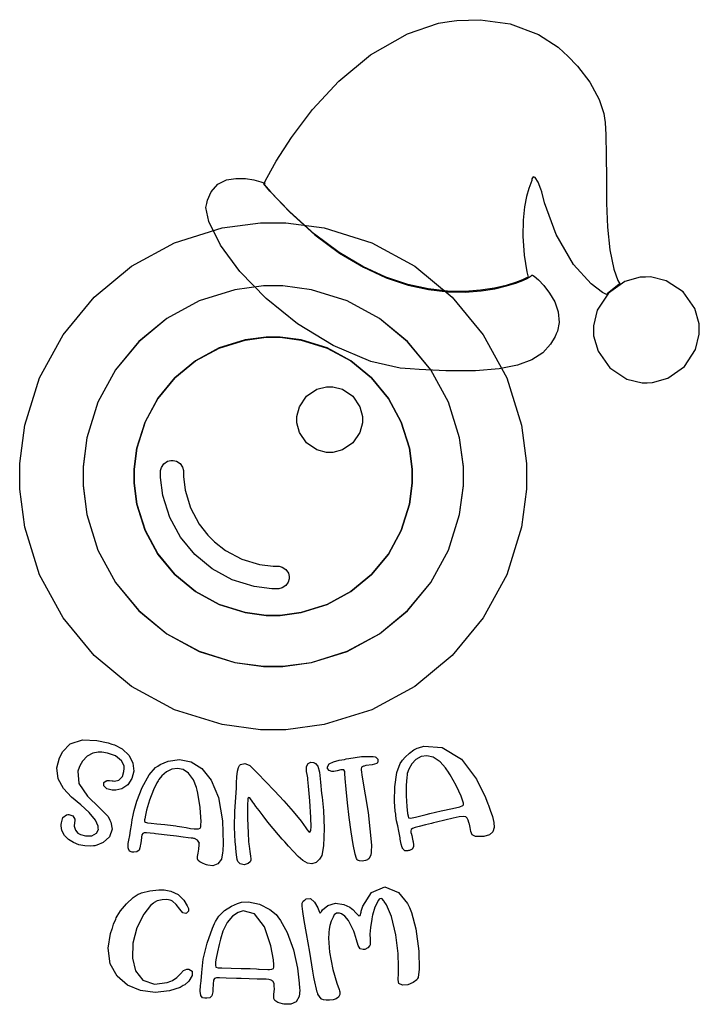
# Model space of a CAD drawing. Extents: x 2.37 to 5.8, y 0.27 to 5.23.
import ezdxf

# ---------------------------------------------------------------- set-up
doc = ezdxf.new("R2010")
doc.units = 0
doc.layers.get('0').update_dxf_attribs({"linetype": 'CONTINUOUS'})

msp = doc.modelspace()

# ---------------------------------------------------------------- linework, layer by layer
at = {"color": 240}
msp.add_lwpolyline([(5.39583, 3.89615), (5.38954, 3.89253), (5.33306, 3.84722), (5.32813, 3.84201), (5.30735, 3.85335), (5.25006, 3.89671), (5.16157, 3.99349), (5.07482, 4.14393), (5.01551, 4.30464), (5.00206, 4.35969), (4.99815, 4.3719), (4.984, 4.40771), (4.96924, 4.43175), (4.95839, 4.4349), (4.95275, 4.42399), (4.9521, 4.42014), (4.95133, 4.4159), (4.94694, 4.40349), (4.93728, 4.3756), (4.92572, 4.33572), (4.91493, 4.28304), (4.90767, 4.2169), (4.90653, 4.13644), (4.91417, 4.0409), (4.92736, 3.95714), (4.93332, 3.92953), (4.93332, 3.92953), (4.92594, 3.92589), (4.9044, 3.91639), (4.86963, 3.90321), (4.82243, 3.88857), (4.76367, 3.87468), (4.69422, 3.86372), (4.61496, 3.85786), (4.52681, 3.85938), (4.4305, 3.87039), (4.32704, 3.89318), (4.21718, 3.9299), (4.10183, 3.98275), (3.98193, 4.05387), (3.85824, 4.14556), (3.73167, 4.25999), (3.63374, 4.36322), (3.60314, 4.39931), (3.60314, 4.39931), (3.61893, 4.43061), (3.66558, 4.51389), (3.74208, 4.63331), (3.84739, 4.77289), (3.98042, 4.91689), (4.14014, 5.04926), (4.32547, 5.15429), (4.48182, 5.20763), (4.53543, 5.21599), (4.57383, 5.22194), (4.69135, 5.22575), (4.84321, 5.20481), (4.98568, 5.15067), (5.08496, 5.08692), (5.11356, 5.06076), (5.13151, 5.04422), (5.18218, 4.99104), (5.24414, 4.91118), (5.29178, 4.82335), (5.31456, 4.75342), (5.31771, 4.72949), (5.32053, 4.70888), (5.32438, 4.64621), (5.32667, 4.54249), (5.32721, 4.42557), (5.32861, 4.30268), (5.33356, 4.1811), (5.34462, 4.06799), (5.36453, 3.9706), (5.38525, 3.91308), (5.39583, 3.89615)], close=True, dxfattribs=at)
at = {"color": 7}
for points in [[(5.07497, 3.64513), (5.06912, 3.63151), (5.04644, 3.59267), (5.00694, 3.54861), (4.95285, 3.51313), (4.88069, 3.48628), (4.78683, 3.46826), (4.66775, 3.4591), (4.51981, 3.45904), (4.38456, 3.46496), (4.33957, 3.46804), (4.28982, 3.47151), (4.14231, 3.50608), (3.95117, 3.58539), (3.77306, 3.69476), (3.61469, 3.82303), (3.48296, 3.95904), (3.38465, 4.09153), (3.32661, 4.20936), (3.31136, 4.27979), (3.31565, 4.30138), (3.31858, 4.31651), (3.33724, 4.35986), (3.3719, 4.39779), (3.41521, 4.41894), (3.46272, 4.42708), (3.51019, 4.42583), (3.55322, 4.41906), (3.58735, 4.41037), (3.60314, 4.40539), (3.60835, 4.40349), (3.60781, 4.40218), (3.60519, 4.39615), (3.60519, 4.39615), (3.63579, 4.36008), (3.73378, 4.25683), (3.86029, 4.14242), (3.984, 4.05072), (4.10394, 3.9796), (4.21929, 3.92676), (4.3291, 3.89003), (4.43261, 3.86724), (4.52892, 3.85622), (4.61708, 3.85471), (4.69635, 3.86057), (4.76579, 3.87153), (4.82454, 3.88542), (4.87175, 3.90007), (4.90653, 3.91325), (4.92806, 3.92275), (4.93544, 3.92638), (4.93544, 3.92638), (4.93544, 3.92692), (4.93544, 3.92811), (4.93544, 3.9285), (4.93826, 3.93033), (4.94868, 3.93696), (4.95275, 3.93994), (4.95415, 3.93994), (4.95568, 3.94049), (4.96382, 3.93408), (4.98486, 3.91601), (5.01243, 3.88743), (5.0415, 3.84999), (5.06722, 3.80533), (5.08464, 3.75521), (5.08886, 3.70128), (5.08062, 3.65821), (5.07497, 3.64513)], [(5.53331, 3.39828), (5.55919, 3.39882), (5.63639, 3.42128), (5.71989, 3.47982), (5.77544, 3.56526), (5.79514, 3.64324), (5.79482, 3.66911), (5.79428, 3.69504), (5.77181, 3.77225), (5.71326, 3.85568), (5.62776, 3.91124), (5.54981, 3.93093), (5.52399, 3.93056), (5.49804, 3.93001), (5.42085, 3.90761), (5.33735, 3.84907), (5.28179, 3.76357), (5.2621, 3.6856), (5.26247, 3.65972), (5.26303, 3.63385), (5.28543, 3.55647), (5.34397, 3.47276), (5.42947, 3.41715), (5.50743, 3.39774), (5.53331, 3.39828)], [(3.65001, 3.88574), (3.60178, 3.88574), (3.45719, 3.86626), (3.27761, 3.81028), (3.11496, 3.72179), (2.97325, 3.60465), (2.85633, 3.46278), (2.76801, 3.29997), (2.71212, 3.12028), (2.69271, 2.97564), (2.69271, 2.9274), (2.69271, 2.87924), (2.71212, 2.73469), (2.76801, 2.55507), (2.85633, 2.39247), (2.97325, 2.25076), (3.11496, 2.13385), (3.27761, 2.04551), (3.45719, 1.98964), (3.60178, 1.97017), (3.65001, 1.97017), (3.69819, 1.97017), (3.84272, 1.98964), (4.02235, 2.04551), (4.18494, 2.13385), (4.32667, 2.25076), (4.44363, 2.39247), (4.53196, 2.55507), (4.58783, 2.73469), (4.60732, 2.87924), (4.60732, 2.9274), (4.60732, 2.97564), (4.58783, 3.12028), (4.53196, 3.29997), (4.44363, 3.46278), (4.32667, 3.60465), (4.18494, 3.72179), (4.02235, 3.81028), (3.84272, 3.86626), (3.69819, 3.88574), (3.65001, 3.88574)], [(3.65001, 2.22743), (3.61475, 2.22743), (3.50896, 2.24169), (3.37756, 2.2825), (3.25868, 2.34706), (3.15506, 2.43251), (3.06956, 2.53614), (3.00499, 2.65506), (2.96419, 2.7864), (2.94997, 2.89219), (2.94997, 2.9274), (2.94997, 2.96268), (2.96419, 3.06847), (3.00499, 3.19988), (3.06956, 3.31879), (3.15506, 3.42236), (3.25868, 3.50786), (3.37756, 3.57243), (3.50896, 3.61322), (3.61475, 3.62744), (3.65001, 3.62744), (3.68522, 3.62744), (3.79101, 3.61322), (3.92236, 3.57243), (4.04129, 3.50786), (4.14492, 3.42236), (4.23036, 3.31879), (4.29492, 3.19988), (4.33572, 3.06847), (4.34999, 2.96268), (4.34999, 2.9274), (4.34999, 2.89219), (4.33572, 2.7864), (4.29492, 2.65506), (4.23036, 2.53614), (4.14492, 2.43251), (4.04129, 2.34706), (3.92236, 2.2825), (3.79101, 2.24169), (3.68522, 2.22743), (3.65001, 2.22743)], [(4.09999, 3.21283), (4.09999, 3.19672), (4.08697, 3.14833), (4.05154, 3.09571), (3.99892, 3.06022), (3.95047, 3.04719), (3.93435, 3.04719), (3.91818, 3.04719), (3.86979, 3.06022), (3.81717, 3.09571), (3.78174, 3.14833), (3.76878, 3.19672), (3.76878, 3.21283), (3.76878, 3.229), (3.78174, 3.2774), (3.81717, 3.33008), (3.86979, 3.3655), (3.91818, 3.37847), (3.93435, 3.37847), (3.95047, 3.37847), (3.99892, 3.3655), (4.05154, 3.33008), (4.08697, 3.2774), (4.09999, 3.229), (4.09999, 3.21283)], [(3.6729, 2.36079), (3.64312, 2.36079), (3.55393, 2.37278), (3.44319, 2.40707), (3.34304, 2.46137), (3.25586, 2.53331), (3.18386, 2.62056), (3.12956, 2.72071), (3.09526, 2.83143), (3.08333, 2.92063), (3.08333, 2.95036), (3.08333, 2.95589), (3.08772, 2.9725), (3.09983, 2.99072), (3.118, 3.0031), (3.13493, 3.00765), (3.14063, 3.00765), (3.14615, 3.00765), (3.16276, 3.00325), (3.18099, 2.99115), (3.19336, 2.97299), (3.19792, 2.95606), (3.19792, 2.95036), (3.19792, 2.92697), (3.20708, 2.85678), (3.2341, 2.76807), (3.27789, 2.68642), (3.32096, 2.63043), (3.33751, 2.61388), (3.354, 2.59739), (3.41, 2.55431), (3.49164, 2.51053), (3.58035, 2.48351), (3.6505, 2.47428), (3.67393, 2.47428), (3.67947, 2.47428), (3.69607, 2.46989), (3.71431, 2.45779), (3.72667, 2.43961), (3.73122, 2.42269), (3.73122, 2.41699), (3.73085, 2.41146), (3.72564, 2.39507), (3.713, 2.37717), (3.69488, 2.36518), (3.67839, 2.36079), (3.6729, 2.36079)]]:
    msp.add_lwpolyline(points, close=True, dxfattribs=at)
at = {"color": 0}
for points in [[(3.65001, 1.65136), (3.58583, 1.65136), (3.39328, 1.6774), (3.15397, 1.7519), (2.93722, 1.86974), (2.74832, 2.02572), (2.59229, 2.21468), (2.47444, 2.43143), (2.39996, 2.67074), (2.37397, 2.86328), (2.37397, 2.9274), (2.37397, 2.9916), (2.39996, 3.18414), (2.47444, 3.42344), (2.59229, 3.64019), (2.74832, 3.8291), (2.93722, 3.98514), (3.15397, 4.10297), (3.39328, 4.17746), (3.58583, 4.20344), (3.65001, 4.20344), (3.71414, 4.20344), (3.90668, 4.17746), (4.146, 4.10297), (4.36274, 3.98514), (4.55171, 3.8291), (4.70768, 3.64019), (4.82553, 3.42344), (4.90001, 3.18414), (4.92606, 2.9916), (4.92606, 2.9274), (4.92606, 2.86328), (4.90001, 2.67074), (4.82553, 2.43143), (4.70768, 2.21468), (4.55171, 2.02572), (4.36274, 1.86974), (4.146, 1.7519), (3.90668, 1.6774), (3.71414, 1.65136), (3.65001, 1.65136)], [(3.65001, 3.88574), (3.60178, 3.88574), (3.45719, 3.86632), (3.27761, 3.81044), (3.11496, 3.72211), (2.97325, 3.60519), (2.85633, 3.46349), (2.76801, 3.30089), (2.71212, 3.12125), (2.69271, 2.97672), (2.69271, 2.9285), (2.69271, 2.88032), (2.71212, 2.73574), (2.76801, 2.55615), (2.85633, 2.3935), (2.97325, 2.25179), (3.11496, 2.13487), (3.27761, 2.04656), (3.45719, 1.99067), (3.60178, 1.97119), (3.65001, 1.97119), (3.69819, 1.97119), (3.84272, 1.99067), (4.02235, 2.04656), (4.18494, 2.13487), (4.32667, 2.25179), (4.44363, 2.3935), (4.53196, 2.55615), (4.58783, 2.73574), (4.60732, 2.88032), (4.60732, 2.9285), (4.60732, 2.97672), (4.58783, 3.12125), (4.53196, 3.30089), (4.44363, 3.46349), (4.32667, 3.60519), (4.18494, 3.72211), (4.02235, 3.81044), (3.84272, 3.86632), (3.69819, 3.88574), (3.65001, 3.88574)], [(3.65001, 2.22743), (3.68522, 2.22743), (3.79101, 2.24169), (3.92236, 2.2825), (4.04129, 2.34706), (4.14492, 2.43251), (4.23036, 2.53614), (4.29492, 2.65506), (4.33572, 2.7864), (4.34999, 2.89219), (4.34999, 2.9274), (4.34999, 2.96272), (4.33572, 3.06853), (4.29492, 3.20003), (4.23036, 3.31913), (4.14492, 3.4229), (4.04129, 3.50857), (3.92236, 3.57329), (3.79101, 3.61421), (3.68522, 3.62847), (3.65001, 3.62847), (3.61475, 3.62847), (3.50896, 3.61426), (3.37756, 3.57346), (3.25868, 3.5089), (3.15506, 3.42344), (3.06956, 3.31982), (3.00499, 3.2009), (2.96419, 3.06956), (2.94997, 2.96376), (2.94997, 2.9285), (2.94997, 2.89324), (2.96419, 2.78743), (3.00499, 2.65593), (3.06956, 2.53683), (3.15506, 2.43306), (3.25868, 2.34739), (3.37756, 2.28267), (3.50896, 2.24175), (3.61475, 2.22743), (3.65001, 2.22743)], [(2.83751, 1.57954), (2.85118, 1.57547), (2.88997, 1.55533), (2.92492, 1.52203), (2.94385, 1.48346), (2.94814, 1.44347), (2.93924, 1.40597), (2.91863, 1.37489), (2.88769, 1.354), (2.85775, 1.3469), (2.84793, 1.34722), (2.83925, 1.34755), (2.81347, 1.35471), (2.79775, 1.36963), (2.79824, 1.38531), (2.80854, 1.39426), (2.8125, 1.39512), (2.81483, 1.39594), (2.82536, 1.39621), (2.83957, 1.39437), (2.84375, 1.3941), (2.85075, 1.3929), (2.87343, 1.39828), (2.891, 1.41704), (2.89893, 1.44129), (2.9005, 1.45676), (2.90001, 1.46181), (2.89931, 1.47043), (2.88607, 1.49544), (2.85568, 1.51953), (2.81679, 1.53407), (2.787, 1.5389), (2.77707, 1.5389), (2.76839, 1.53928), (2.74219, 1.53435), (2.713, 1.51872), (2.69006, 1.49393), (2.67692, 1.47021), (2.67393, 1.46181), (2.66715, 1.44379), (2.67117, 1.38048), (2.71468, 1.31668), (2.77632, 1.25922), (2.81853, 1.21457), (2.82813, 1.19721), (2.83333, 1.18723), (2.83876, 1.15186), (2.82525, 1.11312), (2.79411, 1.08415), (2.76292, 1.0701), (2.75206, 1.06803), (2.74631, 1.06679), (2.72862, 1.06548), (2.70139, 1.06711), (2.67247, 1.07319), (2.64426, 1.08382), (2.61893, 1.09923), (2.59885, 1.11952), (2.58621, 1.14486), (2.58268, 1.16786), (2.58333, 1.17535), (2.58382, 1.18316), (2.59136, 1.21002), (2.6104, 1.22325), (2.61664, 1.22428), (2.62158, 1.2251), (2.64165, 1.21886), (2.65126, 1.20117), (2.65104, 1.19618), (2.65104, 1.19325), (2.64947, 1.1843), (2.64865, 1.16667), (2.65451, 1.14686), (2.66749, 1.13184), (2.6729, 1.12847), (2.68028, 1.12424), (2.70574, 1.11692), (2.73736, 1.11778), (2.7609, 1.13081), (2.76992, 1.14947), (2.76981, 1.15554), (2.76932, 1.16591), (2.75597, 1.1964), (2.72379, 1.23503), (2.68099, 1.27333), (2.63542, 1.3131), (2.59489, 1.35634), (2.56733, 1.40489), (2.56049, 1.46061), (2.57417, 1.51069), (2.58231, 1.52533), (2.58957, 1.54096), (2.62771, 1.58024), (2.68956, 1.60129), (2.76156, 1.59787), (2.81879, 1.58512), (2.83751, 1.57954)], [(4.33128, 1.04308), (4.32736, 1.04177), (4.31315, 1.04177), (4.3036, 1.05116), (4.30208, 1.05452), (4.29997, 1.05843), (4.29372, 1.07644), (4.28956, 1.10064), (4.28851, 1.10764), (4.28717, 1.11627), (4.28244, 1.14187), (4.27681, 1.16819), (4.27149, 1.19396), (4.26764, 1.21832), (4.26665, 1.2264), (4.26438, 1.24235), (4.26096, 1.29053), (4.26193, 1.36496), (4.27306, 1.43707), (4.28901, 1.48182), (4.2979, 1.49408), (4.30176, 1.49929), (4.31472, 1.51389), (4.33567, 1.53369), (4.35856, 1.55035), (4.37528, 1.55908), (4.38124, 1.56076), (4.40901, 1.56879), (4.50119, 1.56239), (4.5975, 1.50336), (4.67285, 1.40272), (4.71804, 1.31114), (4.73019, 1.27951), (4.73335, 1.27132), (4.74283, 1.24653), (4.75369, 1.21473), (4.76074, 1.18527), (4.76193, 1.15934), (4.75537, 1.13818), (4.73899, 1.12294), (4.71072, 1.1148), (4.6791, 1.11393), (4.66872, 1.11491), (4.66433, 1.11534), (4.65181, 1.12288), (4.64437, 1.13916), (4.641, 1.15978), (4.63818, 1.17562), (4.63644, 1.18056), (4.63514, 1.18446), (4.6314, 1.19613), (4.62646, 1.20698), (4.61903, 1.21327), (4.60661, 1.21522), (4.58675, 1.21294), (4.55686, 1.20665), (4.51454, 1.19651), (4.47163, 1.18603), (4.45731, 1.18262), (4.44694, 1.18018), (4.41596, 1.17285), (4.38553, 1.16547), (4.36447, 1.15967), (4.35129, 1.15457), (4.34446, 1.14925), (4.34244, 1.14285), (4.34375, 1.13449), (4.34614, 1.12608), (4.3469, 1.12326), (4.34739, 1.12066), (4.3501, 1.10856), (4.35335, 1.0918), (4.35417, 1.08681), (4.3546, 1.08415), (4.35612, 1.07606), (4.35596, 1.06299), (4.34918, 1.05094), (4.33594, 1.04395), (4.33128, 1.04308)], [(2.94374, 1.03575), (2.93956, 1.03603), (2.92643, 1.04074), (2.92106, 1.05268), (2.92085, 1.05659), (2.92003, 1.06076), (2.92031, 1.07937), (2.92475, 1.10379), (2.92606, 1.11079), (2.92785, 1.11936), (2.93235, 1.14518), (2.93604, 1.17171), (2.93994, 1.19748), (2.94488, 1.22157), (2.94689, 1.22949), (2.95025, 1.24523), (2.96386, 1.29156), (2.99072, 1.36106), (3.02636, 1.42464), (3.05707, 1.46083), (3.06976, 1.46907), (3.08165, 1.47706), (3.1219, 1.49408), (3.17887, 1.50228), (3.23654, 1.49089), (3.29096, 1.45714), (3.33817, 1.39817), (3.37403, 1.3112), (3.39458, 1.19341), (3.398, 1.0797), (3.39583, 1.04199), (3.39567, 1.03168), (3.38911, 1.00081), (3.37185, 0.976292), (3.34597, 0.967176), (3.32118, 0.969672), (3.31353, 0.972222), (3.30854, 0.973958), (3.29372, 0.979656), (3.2806, 0.986328), (3.27289, 0.99349), (3.26964, 1.00233), (3.26958, 1.014), (3.27175, 1.02978), (3.27496, 1.05089), (3.2775, 1.07156), (3.2781, 1.07845), (3.27838, 1.08133), (3.26926, 1.09505), (3.25385, 1.104), (3.25103, 1.10449), (3.25103, 1.10449), (3.25, 1.10466), (3.24593, 1.1052), (3.23693, 1.10634), (3.22131, 1.10829), (3.19726, 1.11133), (3.16314, 1.11551), (3.11703, 1.1212), (3.07221, 1.12668), (3.05729, 1.12847), (3.05067, 1.12907), (3.03088, 1.13113), (3.01243, 1.13298), (3.00032, 1.13292), (2.99306, 1.12994), (2.9891, 1.12299), (2.98682, 1.11106), (2.98469, 1.0931), (2.98221, 1.07427), (2.98122, 1.06803), (2.98074, 1.06554), (2.97933, 1.05789), (2.97461, 1.04606), (2.96382, 1.03716), (2.94857, 1.03505), (2.94374, 1.03575)], [(3.82813, 1.13889), (3.82889, 1.13786), (3.83464, 1.13683), (3.83936, 1.14459), (3.83957, 1.14724), (3.8406, 1.16184), (3.83919, 1.21045), (3.83421, 1.29346), (3.82829, 1.36773), (3.82525, 1.40169), (3.82497, 1.40451), (3.82443, 1.4095), (3.82135, 1.42643), (3.81819, 1.44125), (3.81771, 1.44515), (3.817, 1.45036), (3.81847, 1.46631), (3.82617, 1.48139), (3.83951, 1.48822), (3.85335, 1.4866), (3.85732, 1.48469), (3.86247, 1.48204), (3.87472, 1.46767), (3.88282, 1.43733), (3.88775, 1.38748), (3.89339, 1.33068), (3.89583, 1.31179), (3.89789, 1.29617), (3.90272, 1.24506), (3.90717, 1.15517), (3.9036, 1.06706), (3.89469, 1.01834), (3.88644, 1.00553), (3.88249, 0.999457), (3.8666, 0.98367), (3.84543, 0.975911), (3.82324, 0.979872), (3.80013, 0.993218), (3.77626, 1.01367), (3.75185, 1.03885), (3.72706, 1.06641), (3.70839, 1.08729), (3.7021, 1.09407), (3.69542, 1.10113), (3.67617, 1.12288), (3.64947, 1.15457), (3.62343, 1.18701), (3.59944, 1.21783), (3.579, 1.24485), (3.56347, 1.26579), (3.55436, 1.27848), (3.55311, 1.28054), (3.55311, 1.28054), (3.54839, 1.28684), (3.53267, 1.30843), (3.52403, 1.31006), (3.52399, 1.30973), (3.52214, 1.30377), (3.52061, 1.2711), (3.52094, 1.20508), (3.52376, 1.13281), (3.52653, 1.08968), (3.5281, 1.07536), (3.52903, 1.06608), (3.53276, 1.03819), (3.53657, 1.01519), (3.53819, 1.00125), (3.53733, 0.993381), (3.53646, 0.990994), (3.53494, 0.987033), (3.52382, 0.977593), (3.50364, 0.971843), (3.4834, 0.976508), (3.472, 0.989258), (3.47081, 0.994086), (3.46951, 0.998807), (3.46496, 1.02224), (3.46197, 1.05398), (3.46149, 1.06282), (3.45904, 1.08729), (3.45551, 1.16103), (3.45688, 1.24137), (3.46158, 1.31055), (3.465, 1.35916), (3.4656, 1.37533), (3.4661, 1.3852), (3.46778, 1.41482), (3.47043, 1.44271), (3.47483, 1.46138), (3.47987, 1.47086), (3.48232, 1.47325), (3.48568, 1.4764), (3.50726, 1.48122), (3.52886, 1.47407), (3.53228, 1.47119), (3.5351, 1.46858), (3.54525, 1.45861), (3.57297, 1.43099), (3.61133, 1.39187), (3.65636, 1.34478), (3.70394, 1.29324), (3.75011, 1.24078), (3.79075, 1.19097), (3.81472, 1.15858), (3.82189, 1.14724), (3.82264, 1.14621), (3.82758, 1.13943), (3.82813, 1.13889)], [(4.01042, 1.43892), (4.01042, 1.44179), (4.00504, 1.45042), (3.991, 1.45025), (3.97131, 1.44521), (3.95454, 1.442), (3.94894, 1.442), (3.94472, 1.442), (3.93213, 1.44635), (3.92367, 1.45742), (3.92393, 1.46078), (3.92421, 1.46565), (3.93257, 1.47976), (3.95324, 1.49089), (3.98264, 1.49783), (4.00896, 1.50265), (4.01768, 1.5045), (4.03097, 1.50737), (4.09532, 1.51714), (4.15338, 1.51704), (4.16351, 1.51492), (4.16689, 1.51417), (4.17731, 1.50315), (4.17626, 1.48839), (4.17393, 1.48579), (4.17106, 1.48188), (4.14882, 1.47433), (4.11561, 1.47092), (4.10732, 1.46907), (4.10389, 1.46858), (4.09413, 1.46403), (4.09218, 1.45367), (4.09272, 1.45036), (4.09793, 1.41238), (4.12761, 1.23513), (4.14481, 1.06993), (4.14378, 1.03787), (4.1435, 1.03527), (4.14242, 1.0198), (4.132, 1.00271), (4.12706, 0.999295), (4.12408, 0.997396), (4.11404, 0.993164), (4.09879, 0.9898), (4.08415, 0.990994), (4.07482, 0.995822), (4.07292, 0.998264), (4.06896, 1.00374), (4.06332, 1.02458), (4.053, 1.07357), (4.04258, 1.13807), (4.03267, 1.21077), (4.02382, 1.28451), (4.01676, 1.35189), (4.0121, 1.40582), (4.01042, 1.43067), (4.01042, 1.43892)], [(4.32915, 1.21908), (4.32958, 1.21658), (4.33143, 1.20909), (4.3405, 1.20622), (4.36654, 1.21137), (4.40647, 1.22184), (4.41982, 1.22537), (4.43869, 1.23036), (4.49582, 1.24343), (4.55219, 1.25478), (4.58925, 1.26346), (4.60454, 1.26953), (4.60732, 1.27327), (4.60835, 1.27458), (4.60786, 1.28141), (4.60379, 1.29688), (4.59586, 1.31793), (4.58485, 1.34294), (4.5715, 1.37028), (4.55658, 1.39828), (4.54081, 1.42518), (4.52914, 1.44347), (4.52501, 1.44933), (4.51736, 1.46029), (4.48996, 1.49007), (4.45594, 1.51313), (4.42372, 1.52106), (4.39437, 1.5165), (4.36876, 1.50201), (4.34787, 1.48008), (4.33263, 1.45335), (4.32519, 1.43175), (4.32394, 1.42432), (4.3221, 1.41151), (4.31933, 1.3725), (4.31912, 1.3182), (4.3226, 1.26568), (4.32699, 1.23063), (4.32915, 1.21908)], [(3.00315, 1.20139), (3.00282, 1.19954), (3.0019, 1.19396), (3.00261, 1.18902), (3.00732, 1.18582), (3.01796, 1.18359), (3.03651, 1.18148), (3.06494, 1.17871), (3.10525, 1.17453), (3.14583, 1.16981), (3.1594, 1.16808), (3.16699, 1.1671), (3.18978, 1.1633), (3.21208, 1.15885), (3.23301, 1.15533), (3.25276, 1.15365), (3.25939, 1.15348), (3.26303, 1.15337), (3.27414, 1.15354), (3.28228, 1.15609), (3.28569, 1.1626), (3.28646, 1.17139), (3.28646, 1.17432), (3.28668, 1.18891), (3.28276, 1.26015), (3.27056, 1.3329), (3.26665, 1.34825), (3.26335, 1.36127), (3.24815, 1.39888), (3.22444, 1.43251), (3.19726, 1.45128), (3.16835, 1.45725), (3.13943, 1.45258), (3.11242, 1.43924), (3.08892, 1.41943), (3.0746, 1.40164), (3.07086, 1.39512), (3.06429, 1.38395), (3.04747, 1.34863), (3.02794, 1.29791), (3.01297, 1.24734), (3.00504, 1.213), (3.00315, 1.20139)], [(2.8604, 0.704536), (2.86507, 0.713921), (2.88217, 0.740451), (2.91129, 0.77615), (2.94488, 0.806803), (2.97081, 0.823676), (2.98019, 0.827419), (2.98774, 0.830567), (3.0286, 0.841525), (3.07433, 0.846192), (3.08957, 0.846192), (3.10107, 0.846192), (3.13558, 0.839953), (3.17171, 0.821832), (3.19988, 0.793024), (3.21733, 0.764594), (3.2219, 0.754503), (3.22342, 0.751411), (3.22358, 0.73839), (3.21588, 0.729546), (3.21354, 0.728461), (3.20979, 0.726725), (3.19472, 0.729601), (3.17964, 0.747775), (3.16222, 0.772136), (3.14367, 0.788846), (3.13644, 0.791992), (3.13151, 0.794271), (3.11496, 0.797254), (3.09044, 0.796224), (3.06657, 0.789714), (3.05122, 0.78201), (3.04688, 0.778483), (3.03276, 0.767144), (2.9981, 0.723633), (2.96311, 0.653754), (2.94358, 0.577094), (2.94114, 0.502171), (2.95742, 0.437338), (2.99408, 0.390896), (3.0529, 0.371311), (3.1161, 0.379557), (3.13542, 0.386828), (3.14339, 0.389865), (3.16531, 0.404297), (3.18317, 0.423557), (3.19851, 0.43929), (3.21517, 0.446072), (3.22081, 0.446181), (3.22613, 0.446181), (3.24224, 0.43674), (3.24164, 0.414063), (3.22461, 0.386882), (3.20454, 0.368326), (3.19689, 0.363878), (3.1811, 0.354981), (3.12864, 0.337185), (3.05533, 0.328831), (2.98281, 0.338487), (2.91704, 0.365994), (2.86388, 0.411079), (2.82932, 0.473469), (2.81922, 0.553006), (2.83132, 0.626357), (2.83957, 0.649306), (2.84033, 0.652453), (2.84646, 0.672635), (2.85726, 0.698568), (2.8604, 0.704536)], [(3.88542, 0.730578), (3.88661, 0.730794), (3.89019, 0.732531), (3.89193, 0.73584), (3.89268, 0.736817), (3.89854, 0.745714), (3.92449, 0.766818), (3.96349, 0.778103), (4.00489, 0.772461), (4.03515, 0.758137), (4.04372, 0.751411), (4.05035, 0.746257), (4.06836, 0.728244), (4.08083, 0.714301), (4.08724, 0.715821), (4.09233, 0.733074), (4.09375, 0.738878), (4.10151, 0.763726), (4.14556, 0.83176), (4.21235, 0.860678), (4.28049, 0.833117), (4.32676, 0.777724), (4.33649, 0.756619), (4.34711, 0.730957), (4.36768, 0.649089), (4.38254, 0.537761), (4.38444, 0.446506), (4.38069, 0.405057), (4.37706, 0.399306), (4.37321, 0.393229), (4.35553, 0.378851), (4.3285, 0.368326), (4.30279, 0.366808), (4.28851, 0.370389), (4.28543, 0.373264), (4.28331, 0.375108), (4.27968, 0.393337), (4.28022, 0.425944), (4.28022, 0.436794), (4.2806, 0.458931), (4.27849, 0.52539), (4.26807, 0.620171), (4.24576, 0.711046), (4.22032, 0.770562), (4.20833, 0.787869), (4.20622, 0.790744), (4.1971, 0.802192), (4.18614, 0.801324), (4.18435, 0.799317), (4.17964, 0.794108), (4.16194, 0.758301), (4.1505, 0.718858), (4.14899, 0.711806), (4.14621, 0.698025), (4.13971, 0.656304), (4.13737, 0.622125), (4.13792, 0.597114), (4.13797, 0.576118), (4.13747, 0.569119), (4.13693, 0.566243), (4.12717, 0.553222), (4.11171, 0.54541), (4.10835, 0.545139), (4.10314, 0.544922), (4.08724, 0.549263), (4.07747, 0.565375), (4.06976, 0.594564), (4.05957, 0.627388), (4.05524, 0.637858), (4.0524, 0.644857), (4.04318, 0.665474), (4.02849, 0.691515), (4.01053, 0.71289), (3.99447, 0.724338), (3.98856, 0.7264), (3.98438, 0.727701), (3.96875, 0.728244), (3.95725, 0.719401), (3.95518, 0.715983), (3.95161, 0.709093), (3.94206, 0.687663), (3.93528, 0.666504), (3.93218, 0.647732), (3.93072, 0.631728), (3.93024, 0.626411), (3.92828, 0.602974), (3.93311, 0.531685), (3.95025, 0.444933), (3.97092, 0.376519), (3.98226, 0.344129), (3.98438, 0.336806), (3.98557, 0.332574), (3.98562, 0.318793), (3.97911, 0.305718), (3.96696, 0.296983), (3.95117, 0.291883), (3.93386, 0.289931), (3.9171, 0.290365), (3.90306, 0.292697), (3.89578, 0.294922), (3.89378, 0.296169), (3.89165, 0.297472), (3.875, 0.32015), (3.87397, 0.323242), (3.87185, 0.330024), (3.85622, 0.398546), (3.85519, 0.405544), (3.85021, 0.437175), (3.83469, 0.53201), (3.81847, 0.625814), (3.80647, 0.692219), (3.79883, 0.736436), (3.79536, 0.763726), (3.79617, 0.779243), (3.80117, 0.788357), (3.80806, 0.794325), (3.81044, 0.796169), (3.81543, 0.800022), (3.83751, 0.802518), (3.85846, 0.784071), (3.87414, 0.755317), (3.88226, 0.7366), (3.88542, 0.730578)], [(3.31044, 0.300347), (3.30632, 0.300347), (3.29406, 0.303006), (3.285, 0.313531), (3.28239, 0.335992), (3.28429, 0.3648), (3.28543, 0.374294), (3.28733, 0.387967), (3.29075, 0.429308), (3.29839, 0.496039), (3.317, 0.577474), (3.34397, 0.652453), (3.35519, 0.676378), (3.3596, 0.685981), (3.37717, 0.71289), (3.40554, 0.741808), (3.44, 0.763997), (3.46989, 0.777181), (3.48019, 0.780544), (3.49072, 0.784233), (3.5261, 0.784939), (3.58046, 0.773004), (3.63282, 0.74745), (3.66499, 0.721517), (3.6729, 0.710775), (3.68664, 0.692003), (3.72086, 0.630479), (3.75299, 0.54465), (3.77235, 0.451824), (3.78076, 0.375814), (3.78228, 0.350369), (3.78336, 0.340224), (3.78033, 0.309028), (3.76508, 0.282661), (3.73888, 0.2704), (3.71257, 0.26964), (3.70415, 0.271158), (3.6964, 0.27284), (3.67344, 0.279351), (3.65869, 0.28814), (3.65392, 0.299642), (3.65326, 0.311903), (3.6531, 0.315972), (3.6531, 0.319933), (3.65506, 0.33176), (3.65647, 0.347276), (3.65625, 0.3514), (3.65571, 0.35715), (3.65479, 0.374729), (3.648, 0.385633), (3.64481, 0.387858), (3.6435, 0.388726), (3.63971, 0.391168), (3.63465, 0.393337), (3.62739, 0.394694), (3.6155, 0.395562), (3.59674, 0.396158), (3.56874, 0.39681), (3.52929, 0.397786), (3.48931, 0.398926), (3.47601, 0.399306), (3.46533, 0.399576), (3.41336, 0.401313), (3.37989, 0.402453), (3.36876, 0.402453), (3.36535, 0.402344), (3.35531, 0.400119), (3.34983, 0.391385), (3.34804, 0.371528), (3.34657, 0.344726), (3.34581, 0.335775), (3.34554, 0.333117), (3.34478, 0.324978), (3.34099, 0.312608), (3.33074, 0.302951), (3.31538, 0.299914), (3.31044, 0.300347)], [(3.35938, 0.470161), (3.3591, 0.466689), (3.36117, 0.455946), (3.37304, 0.45345), (3.37706, 0.45345), (3.39231, 0.4528), (3.43815, 0.451497), (3.48942, 0.450629), (3.53424, 0.449382), (3.56565, 0.447374), (3.57607, 0.446181), (3.58018, 0.445692), (3.62369, 0.444933), (3.62815, 0.44515), (3.63183, 0.445313), (3.64301, 0.446397), (3.65115, 0.449707), (3.65403, 0.456706), (3.65354, 0.466037), (3.6531, 0.469075), (3.65093, 0.493164), (3.63781, 0.564671), (3.60607, 0.659343), (3.55539, 0.725315), (3.49881, 0.739908), (3.48335, 0.7347), (3.47325, 0.731119), (3.44553, 0.713596), (3.41781, 0.681478), (3.39729, 0.638183), (3.3846, 0.597439), (3.38124, 0.583658), (3.37804, 0.571289), (3.36914, 0.533908), (3.36285, 0.502333), (3.36025, 0.483074), (3.35954, 0.473415), (3.35938, 0.470161)]]:
    msp.add_lwpolyline(points, close=True, dxfattribs=at)

doc.saveas('drawing.dxf')
